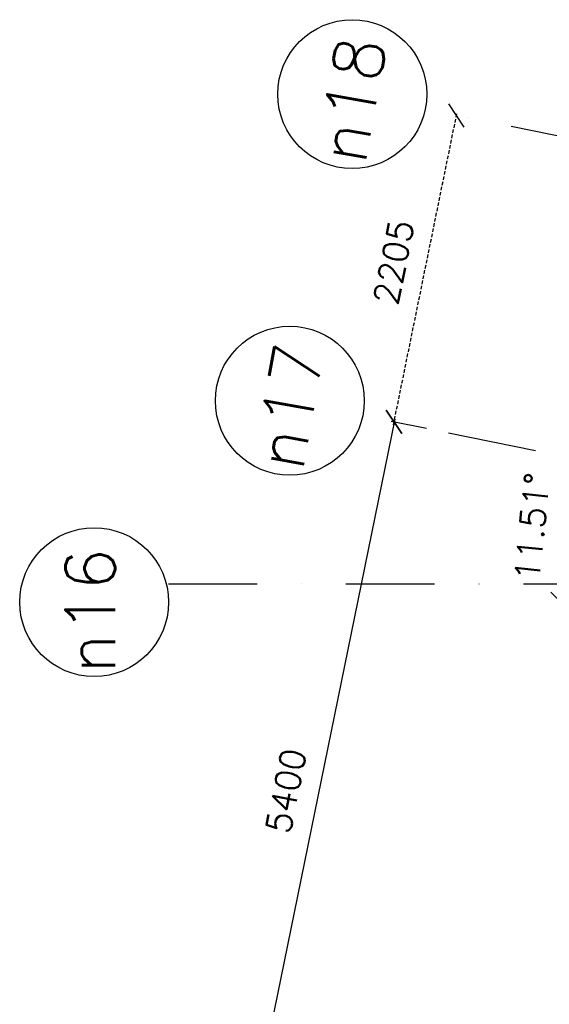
# Model space of a CAD drawing. Extents: x -33344 to 2055880, y -64816 to 121260.
# Tile 89 of 133: x 21699 to 25433, y 91012 to 97952. Entities that reach past the tile are written whole.
import ezdxf

# ---------------------------------------------------------------- set-up
doc = ezdxf.new("R2010")
doc.units = 0
doc.header["$LTSCALE"] = 50
doc.header["$MEASUREMENT"] = 0
doc.header["$PDMODE"] = 3
doc.header["$PDSIZE"] = 0.1
doc.linetypes.add('DASHED', pattern=[0.75, 0.5, -0.25])
doc.linetypes.add('STRAM_0WT$1$DASHDOT', pattern=[25, 12.5, -6.25, 0, -6.25])
doc.layers.get('0').update_dxf_attribs({"linetype": 'CONTINUOUS'})
doc.layers.get('DEFPOINTS').update_dxf_attribs({"linetype": 'CONTINUOUS'})
for name, color, linetype in [('STRAM_0WT$0$A--L$7A-_STRA0', 1, 'STRAM_0WT$1$DASHDOT'), ('STRAM_0WT$0$A--L$7A1-_STR0', 1, 'CONTINUOUS'), ('STRAM_0WT$0$A--L$7A3-_STR0', 3, 'CONTINUOUS'), ('STRAM_0WT$1$A--M$1A-_F123-', 1, 'CONTINUOUS'), ('XREF', 7, 'CONTINUOUS')]:
    doc.layers.add(name, color=color, linetype=linetype)
doc.styles.add('STRAM_0WT$1$HIEMSTRA', font='romans.shx')
doc.dimstyles.new('STRAM_0WT$0$STANDARD', dxfattribs={"dimscale": 70, "dimtxt": 2.5, "dimasz": 2, "dimexe": 0.3, "dimexo": 0.3, "dimgap": 2, "dimtad": 1, "dimdec": 0, "dimzin": 0, "dimtxsty": 'STRAM_0WT$1$HIEMSTRA', "dimblk1": 'STRAM_0WT$0$_OBLIQUE', "dimblk2": 'STRAM_0WT$0$_OBLIQUE', "dimsah": 1, "dimcen": -0.09, "dimdle": 0.3, "dimclrd": 1, "dimclre": 1, "dimclrt": 4, "dimazin": 3, "dimtfac": 1, "dimtdec": 4, "dimtix": 1, "dimtofl": 0, "dimtmove": 0, "dimatfit": 3, "dimtvp": 625, "dimtolj": 1, "dimtzin": 0})

# ---------------------------------------------------------------- blocks, each defined once
blk = doc.blocks.new('STRAM_0WT$0$_OBLIQUE')
at = {"color": 0, "linetype": 'BYBLOCK'}
blk.add_line((-0.5, -0.5), (0.5, 0.5), dxfattribs=at)
blk = doc.blocks.new('*D1964')
at = {"layer": 'DEFPOINTS', "color": 0, "linetype": 'CONTINUOUS'}
for p in [(-51031.7, 62819.2), (-52358.8, 57578.6), (-52109.6, 57527.8)]:
    blk.add_point(p, dxfattribs=at)
at = {"layer": 'STRAM_0WT$1$A--M$1A-_F123-', "color": 1, "linetype": 'CONTINUOUS'}
for p, q in [((-51276.8, 62890.5), (-52363, 57558)), ((-51052.3, 62823.4), (-51301.6, 62874.1)), ((-52130.2, 57532), (-52379.4, 57582.8))]:
    blk.add_line(p, q, dxfattribs=at)
at = {"layer": 'STRAM_0WT$1$A--M$1A-_F123-', "color": 1, "linetype": 'CONTINUOUS', "xscale": 140, "yscale": 140, "zscale": 140}
for p, rotation in [((-51281, 62870), 78.48629033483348), ((-52358.8, 57578.6), 258.4862903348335)]:
    blk.add_blockref('STRAM_0WT$0$_OBLIQUE', p, dxfattribs=dict(at, rotation=rotation))
at = {"layer": 'STRAM_0WT$1$A--M$1A-_F123-', "color": 4, "linetype": 'CONTINUOUS', "insert": (-52042.8, 60269.7), "char_height": 175, "attachment_point": 5, "rotation": 78.48629, "style": 'STRAM_0WT$1$HIEMSTRA'}
blk.add_mtext('\\A1;5400', dxfattribs=at)
blk = doc.blocks.new('*D1965')
at = {"layer": 'DEFPOINTS', "color": 0}
for p in [(-51474.3, 62909.3), (-50061.5, 62275.8), (-52870, 61599.8), (-20789, 61599.8), (-35193.3, 59592.9)]:
    blk.add_point(p, dxfattribs=at)
at = {"layer": 'STRAM_0WT$1$A--M$1A-_F123-', "color": 1}
blk.add_arc((-45045.8, 61599.8), 5061, 168.48629, 180, dxfattribs=at)
at = {"layer": 'STRAM_0WT$1$A--M$1A-_F123-', "color": 1, "xscale": 140, "yscale": 140, "zscale": 140}
for p, rotation in [((-50005, 62610), 78.48629033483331), ((-50106.8, 61599.8), 269.9999999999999)]:
    blk.add_blockref('STRAM_0WT$0$_OBLIQUE', p, dxfattribs=dict(at, rotation=rotation))
at = {"layer": 'STRAM_0WT$1$A--M$1A-_F123-', "color": 4, "insert": (-50307.6, 62130.3), "char_height": 175, "attachment_point": 5, "rotation": 84.24315, "style": 'STRAM_0WT$1$HIEMSTRA'}
blk.add_mtext('\\A1;11.51°', dxfattribs=at)
blk = doc.blocks.new('*D1968')
at = {"color": 1, "linetype": 'BYBLOCK'}
blk.add_line((-51285.2, 62849.4), (-50836.7, 65051.2), dxfattribs=at)
at = {"layer": 'DEFPOINTS', "color": 0, "linetype": 'BYBLOCK'}
for p in [(-50840.9, 65030.6), (-50840.9, 65030.6), (-51281, 62870)]:
    blk.add_point(p, dxfattribs=at)
at = {"color": 1, "linetype": 'BYBLOCK', "xscale": 140, "yscale": 140, "zscale": 140}
for p, rotation in [((-50840.9, 65030.6), 78.48629033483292), ((-51281, 62870), 258.4862903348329)]:
    blk.add_blockref('STRAM_0WT$0$_OBLIQUE', p, dxfattribs=dict(at, rotation=rotation))
at = {"color": 4, "linetype": 'BYBLOCK', "insert": (-51283.8, 63995.7), "char_height": 175, "attachment_point": 5, "rotation": 78.48629, "style": 'STRAM_0WT$1$HIEMSTRA'}
blk.add_mtext('\\A1;2205', dxfattribs=at)
blk = doc.blocks.new('STRAM_0WT')
at = {"layer": 'STRAM_0WT$0$A--L$7A-_STRA0'}
for p, q in [((-32694.807, 61334.202), (-51034.14, 65069.951)), ((-33134.93, 59173.573), (-51474.264, 62909.322)), ((-52869.992, 61729.831), (-20789.004, 61729.831))]:
    blk.add_line(p, q, dxfattribs=at)
at = {"layer": 'STRAM_0WT$0$A--L$7A1-_STR0'}
for centre in [(-51575.766, 65180.281), (-52015.889, 63019.652), (-53394.992, 61599.831)]:
    blk.add_circle(centre, 525, dxfattribs=at)
at = {"layer": 'STRAM_0WT$0$A--L$7A3-_STR0', "style": 'STRAM_0WT$1$HIEMSTRA'}
for s, rotation, p in [('n18', 80, (-51485.53, 64674.654)), ('n17', 80, (-51925.654, 62514.025)), ('n16', 90, (-53247.543, 61095.962))]:
    blk.add_text(s, height=350, rotation=rotation, dxfattribs=at).set_placement(p)
at = {"layer": 'STRAM_0WT$1$A--M$1A-_F123-'}
dim = blk.add_aligned_dim(p1=(-51280.981, 62869.951), p2=(-50840.858, 65030.579), distance=0, dimstyle='STRAM_0WT$0$STANDARD', dxfattribs=at)
dim.commit()
dim.dimension.update_dxf_attribs({"geometry": '*D1968', "text_midpoint": (-51283.842, 63995.674)})
at = {"layer": 'STRAM_0WT$1$A--M$1A-_F123-', "linetype": 'CONTINUOUS'}
dim = blk.add_aligned_dim(p1=(-51031.727, 62819.177), p2=(-52109.58, 57527.841), distance=-254.373, dimstyle='STRAM_0WT$0$STANDARD', dxfattribs=at)
dim.commit()
dim.dimension.update_dxf_attribs({"geometry": '*D1964', "text_midpoint": (-52042.83, 60269.692)})
at = {"layer": 'STRAM_0WT$1$A--M$1A-_F123-'}
dim = blk.add_angular_dim_2l(base=(-50061.471, 62275.822), line1=((-35193.327, 59592.871), (-51474.264, 62909.322)), line2=((-52869.992, 61599.831), (-20789.004, 61599.831)), dimstyle='STRAM_0WT$0$STANDARD', override={"dimdec": 2, "dimadec": 2}, dxfattribs=at)
dim.commit()
dim.dimension.update_dxf_attribs({"geometry": '*D1965', "text_midpoint": (-50307.647, 62130.309)})

msp = doc.modelspace()

# ---------------------------------------------------------------- block references
at = {"layer": 'XREF', "linetype": 'DASHED', "ltscale": 20}
msp.add_blockref('STRAM_0WT', (75619.4, 32246.9), dxfattribs=at)

doc.saveas('drawing.dxf')
